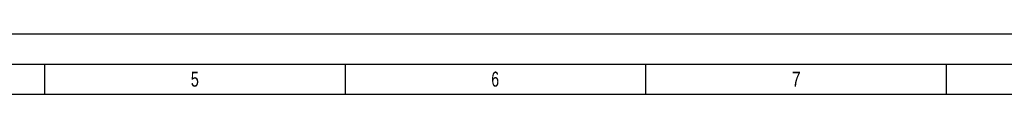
# Model space of a CAD drawing. Header units: millimetres. Extents: x 0 to 841, y 0 to 594.
# Tile 30 of 65: x 216 to 380, y 584 to 594. Entities that reach past the tile are written whole.
import ezdxf

# ---------------------------------------------------------------- set-up
doc = ezdxf.new("R2010")
doc.units = ezdxf.units.MM
doc.header["$LTSCALE"] = 46.255
doc.layers.get('0').update_dxf_attribs({"linetype": 'CONTINUOUS'})
doc.styles.add('TEXTSTYLE_2', font='txt')

msp = doc.modelspace()

# ---------------------------------------------------------------- linework, layer by layer
at = {"color": 5, "linetype": 'CONTINUOUS'}
for p, q in [((0, 594), (841, 594)), ((220.5, 589), (220.5, 584)), ((270.5, 589), (270.5, 584)), ((320.5, 589), (320.5, 584)), ((370.5, 589), (370.5, 584)), ((10, 584), (831, 584))]:
    msp.add_line(p, q, dxfattribs=at)
at = {"color": 6, "linetype": 'CONTINUOUS'}
msp.add_line((5, 589), (836, 589), dxfattribs=at)

# ---------------------------------------------------------------- texts
at = {"color": 5, "linetype": 'CONTINUOUS', "style": 'TEXTSTYLE_2'}
for s, width, p in [('5', 0.714286, (244.833, 585.231)), ('6', 0.690476, (294.833, 585.231)), ('7', 0.785714, (344.833, 585.231))]:
    msp.add_text(s, height=2.50001, dxfattribs=dict(at, width=width)).set_placement(p)

doc.saveas('drawing.dxf')
